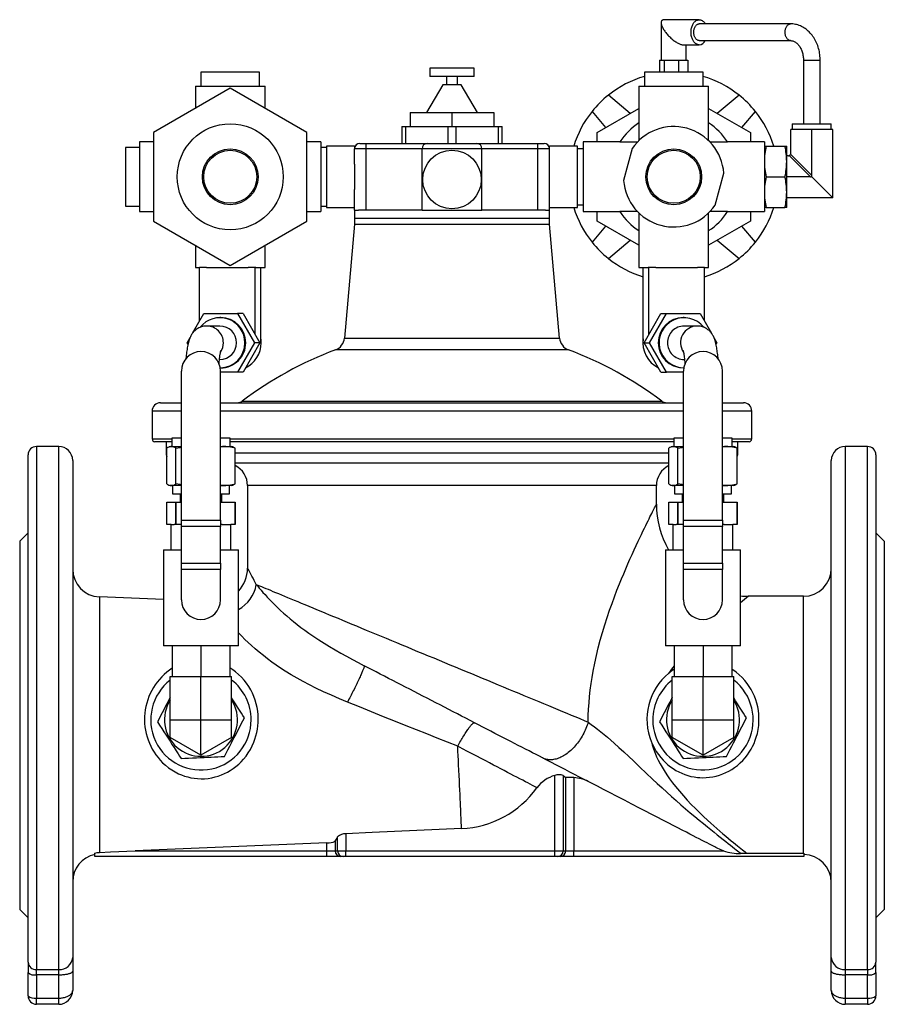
# Model space of a CAD drawing. Extents: x 63 to 771, y -329 to 503.
# Tile 2 of 3: x 63 to 373, y 150 to 503. Entities that reach past the tile are written whole.
import ezdxf

# ---------------------------------------------------------------- set-up
doc = ezdxf.new("R2010")
doc.units = 0
doc.layers.get('0').update_dxf_attribs({"linetype": 'CONTINUOUS'})

msp = doc.modelspace()

# ---------------------------------------------------------------- linework, layer by layer
at = {"color": 7, "linetype": 'CONTINUOUS'}
for p, q in [((293.06, 502.18), (293.06, 488.76)), ((306.69, 503.26), (294.14, 503.26)), ((339.46, 501.76), (306.69, 501.76)), ((300.99, 494.26), (306.69, 494.26)), ((302.06, 488.76), (302.06, 494.26)), ((306.69, 495.76), (339.46, 495.76)), ((292.46, 488.76), (293.32, 488.76)), ((292.46, 488.76), (292.46, 484.43)), ((293.32, 488.76), (294.19, 488.76)), ((294.19, 488.76), (296.75, 488.76)), ((294.19, 488.76), (294.19, 484.43)), ((296.75, 488.76), (299.3, 488.76)), ((299.3, 488.76), (299.3, 484.43)), ((299.3, 488.76), (300.99, 488.76)), ((300.99, 488.76), (302.67, 488.76)), ((302.67, 488.76), (302.67, 484.43)), ((344.06, 488.76), (344.06, 465.93)), ((350.06, 465.93), (350.06, 488.76)), ((128.06, 484.43), (128.06, 479.43)), ((149.06, 484.43), (128.06, 484.43)), ((149.06, 479.43), (149.06, 484.43)), ((210.06, 485.93), (210.06, 482.93)), ((218.06, 485.93), (210.06, 485.93)), ((226.06, 485.93), (218.06, 485.93)), ((226.06, 482.93), (226.06, 485.93)), ((287.06, 484.43), (287.06, 479.43)), ((308.06, 484.43), (287.06, 484.43)), ((308.06, 479.43), (308.06, 484.43)), ((218.06, 482.93), (210.06, 482.93)), ((216.06, 482.93), (216.06, 479.93)), ((226.06, 482.93), (218.06, 482.93)), ((220.06, 479.93), (220.06, 482.93)), ((138.56, 478.68), (111.06, 462.8)), ((126.06, 479.43), (126.06, 471.46)), ((126.06, 479.43), (151.06, 479.43)), ((166.06, 462.8), (138.56, 478.68)), ((151.06, 471.46), (151.06, 479.43)), ((214.72, 479.93), (208.95, 469.93)), ((218.06, 479.93), (214.72, 479.93)), ((221.4, 479.93), (218.06, 479.93)), ((227.18, 469.93), (221.4, 479.93)), ((285.06, 479.43), (285.06, 466.23)), ((285.06, 479.43), (310.06, 479.43)), ((310.06, 466.23), (310.06, 479.43)), ((281.94, 469.66), (274.14, 476.21)), ((320.99, 476.21), (313.18, 469.66)), ((203.06, 469.93), (203.06, 464.93)), ((203.06, 469.93), (218.06, 469.93)), ((218.06, 469.93), (218.06, 464.93)), ((218.06, 469.93), (233.06, 469.93)), ((233.06, 469.93), (233.06, 464.93)), ((268.28, 470.35), (273.13, 464.57)), ((270.06, 462.8), (285.06, 471.46)), ((310.06, 471.46), (325.06, 462.8)), ((322, 464.57), (326.85, 470.35)), ((285.06, 466.23), (285.06, 459.88)), ((310.06, 459.88), (310.06, 466.23)), ((111.06, 462.8), (111.06, 431.05)), ((166.06, 431.05), (166.06, 462.8)), ((200.06, 464.93), (200.06, 458.93)), ((200.06, 464.93), (201.51, 464.93)), ((201.51, 458.93), (201.51, 464.93)), ((201.51, 464.93), (216.61, 464.93)), ((216.61, 464.93), (216.61, 458.93)), ((216.61, 464.93), (219.51, 464.93)), ((219.51, 458.93), (219.51, 464.93)), ((219.51, 464.93), (234.61, 464.93)), ((234.61, 464.93), (234.61, 458.93)), ((234.61, 464.93), (236.06, 464.93)), ((236.06, 458.93), (236.06, 464.93)), ((270.06, 459.43), (270.06, 462.8)), ((325.06, 462.8), (325.06, 459.43)), ((347.06, 463.93), (339.56, 463.93)), ((339.56, 455.43), (339.56, 463.93)), ((340.06, 465.93), (340.06, 463.93)), ((340.06, 465.93), (354.06, 465.93)), ((347.06, 447.43), (347.06, 463.93)), ((354.56, 463.93), (347.06, 463.93)), ((354.06, 463.93), (354.06, 465.93)), ((354.56, 439.43), (354.56, 463.93)), ((111.06, 459.43), (106.06, 459.43)), ((106.06, 459.43), (106.06, 434.43)), ((171.06, 459.43), (166.06, 459.43)), ((171.06, 459.43), (171.06, 434.43)), ((278.26, 459.43), (265.06, 459.43)), ((265.06, 459.43), (265.06, 434.43)), ((278.26, 459.43), (284.61, 459.43)), ((310.52, 459.43), (316.87, 459.43)), ((330.06, 459.43), (316.87, 459.43)), ((330.06, 459.43), (330.06, 434.43)), ((106.06, 457.43), (101.06, 457.43)), ((101.06, 457.43), (101.06, 436.43)), ((173.06, 457.43), (171.06, 457.43)), ((183.06, 457.93), (173.06, 457.93)), ((173.06, 457.93), (173.06, 446.93)), ((183.06, 457.93), (183.06, 456.93)), ((183.06, 451.51), (183.06, 456.93)), ((185.06, 458.93), (187.31, 458.93)), ((187.31, 458.93), (209.31, 458.93)), ((207.31, 434.93), (207.31, 456.93)), ((209.31, 458.93), (226.81, 458.93)), ((226.81, 458.93), (248.81, 458.93)), ((228.81, 434.93), (228.81, 456.93)), ((248.81, 458.93), (251.06, 458.93)), ((263.06, 457.93), (253.06, 457.93)), ((253.06, 456.93), (253.06, 457.93)), ((253.06, 451.51), (253.06, 456.93)), ((263.06, 435.93), (263.06, 457.93)), ((265.06, 456.93), (263.06, 456.93)), ((282.69, 457.06), (279.61, 445.63)), ((330.06, 457.93), (330.68, 457.93)), ((330.68, 457.93), (337.45, 457.93)), ((337.45, 457.93), (338.06, 457.93)), ((338.06, 452.43), (338.06, 457.93)), ((338.56, 454.43), (338.06, 454.43)), ((338.06, 441.43), (338.06, 452.43)), ((183.06, 451.51), (183.06, 442.34)), ((253.06, 442.34), (253.06, 451.51)), ((173.06, 446.93), (173.06, 435.93)), ((312.44, 436.8), (315.52, 448.22)), ((330.68, 446.93), (337.45, 446.93)), ((346.56, 446.93), (338.06, 446.93)), ((347, 446.99), (354.56, 439.43)), ((183.06, 434.93), (183.06, 442.34)), ((253.06, 434.93), (253.06, 442.34)), ((338.06, 435.93), (338.06, 441.43)), ((354.56, 439.43), (338.06, 439.43)), ((101.06, 436.43), (106.06, 436.43)), ((106.06, 434.43), (111.06, 434.43)), ((166.06, 434.43), (171.06, 434.43)), ((171.06, 436.43), (173.06, 436.43)), ((173.06, 435.93), (183.06, 435.93)), ((183.06, 434.93), (183.06, 431.93)), ((183.06, 434.93), (184.52, 434.93)), ((207.31, 434.93), (184.52, 434.93)), ((207.31, 434.93), (228.81, 434.93)), ((251.61, 434.93), (228.81, 434.93)), ((251.61, 434.93), (253.06, 434.93)), ((253.06, 435.93), (263.06, 435.93)), ((253.06, 431.93), (253.06, 434.93)), ((263.06, 436.93), (265.06, 436.93)), ((265.06, 434.43), (278.26, 434.43)), ((270.06, 431.05), (270.06, 434.43)), ((284.61, 434.43), (278.26, 434.43)), ((316.87, 434.43), (310.52, 434.43)), ((316.87, 434.43), (330.06, 434.43)), ((325.06, 434.43), (325.06, 431.05)), ((330.68, 435.93), (330.06, 435.93)), ((330.68, 435.93), (337.45, 435.93)), ((338.06, 435.93), (337.45, 435.93)), ((111.06, 431.05), (138.56, 415.17)), ((138.56, 415.17), (166.06, 431.05)), ((183.06, 431.93), (183.06, 429.93)), ((253.06, 429.93), (253.06, 431.93)), ((285.06, 422.39), (270.06, 431.05)), ((285.06, 433.98), (285.06, 427.62)), ((310.06, 427.62), (310.06, 433.98)), ((325.06, 431.05), (310.06, 422.39)), ((183.06, 429.93), (179.49, 389.11)), ((183.06, 429.93), (253.06, 429.93)), ((256.64, 389.11), (253.06, 429.93)), ((273.13, 429.28), (268.28, 423.5)), ((285.06, 427.62), (285.06, 414.43)), ((310.06, 414.43), (310.06, 427.62)), ((326.85, 423.5), (322, 429.28)), ((274.14, 417.64), (281.94, 424.19)), ((313.18, 424.19), (320.99, 417.64)), ((126.06, 422.39), (126.06, 414.43)), ((151.06, 414.43), (151.06, 422.39)), ((126.06, 414.43), (127.58, 414.43)), ((127.58, 395.25), (127.58, 414.43)), ((130.07, 414.43), (127.58, 414.43)), ((130.07, 414.43), (144.99, 414.43)), ((147.48, 414.43), (144.99, 414.43)), ((147.74, 414.43), (147.48, 414.43)), ((147.48, 390.39), (147.48, 414.43)), ((147.74, 414.43), (151.06, 414.43)), ((149.54, 387.43), (149.54, 414.43)), ((285.06, 414.43), (288.39, 414.43)), ((286.58, 387.43), (286.58, 414.43)), ((288.65, 414.43), (288.39, 414.43)), ((288.65, 390.39), (288.65, 414.43)), ((291.14, 414.43), (288.65, 414.43)), ((291.14, 414.43), (306.06, 414.43)), ((308.54, 414.43), (306.06, 414.43)), ((308.54, 414.43), (310.06, 414.43)), ((308.54, 395.25), (308.54, 414.43)), ((125.06, 390.85), (129.12, 397.93)), ((129.12, 397.93), (141.18, 397.93)), ((135.15, 396.43), (134.84, 396.43)), ((143.15, 397.93), (141.18, 397.93)), ((141.18, 397.93), (147.21, 387.43)), ((143.15, 397.93), (149.18, 387.43)), ((286.95, 387.43), (292.98, 397.93)), ((288.92, 387.43), (294.95, 397.93)), ((292.98, 397.93), (294.95, 397.93)), ((294.95, 397.93), (307.01, 397.93)), ((301.29, 396.43), (300.98, 396.43)), ((307.01, 397.93), (311.08, 390.84)), ((130.11, 393.43), (130.13, 393.43)), ((134.84, 393.43), (130.13, 393.43)), ((306, 393.43), (301.29, 393.43)), ((123.09, 387.43), (124.15, 389.26)), ((311.98, 389.26), (313.04, 387.43)), ((123.41, 386.88), (123.09, 387.43)), ((147.21, 387.43), (141.18, 376.93)), ((149.18, 387.43), (143.15, 376.93)), ((149.18, 387.43), (147.21, 387.43)), ((286.95, 387.43), (288.92, 387.43)), ((292.98, 376.93), (286.95, 387.43)), ((294.95, 376.93), (288.92, 387.43)), ((313.04, 387.43), (312.72, 386.88)), ((134.69, 381.43), (134.84, 381.43)), ((301.29, 381.43), (301.44, 381.43)), ((134.97, 378.43), (135.15, 378.43)), ((300.98, 378.43), (301.16, 378.43)), ((121.06, 323.81), (121.06, 377.26)), ((135.06, 323.81), (135.06, 377.26)), ((141.18, 376.93), (135.06, 376.93)), ((143.15, 376.93), (141.18, 376.93)), ((292.98, 376.93), (294.95, 376.93)), ((301.06, 376.93), (294.95, 376.93)), ((301.06, 323.81), (301.06, 377.26)), ((315.06, 323.81), (315.06, 377.26)), ((113.56, 365.93), (121.06, 365.93)), ((135.06, 365.93), (301.06, 365.93)), ((315.06, 365.93), (322.56, 365.93)), ((110.56, 362.93), (110.56, 352.93)), ((325.56, 352.93), (325.56, 362.93)), ((117.56, 353.23), (117.56, 350.23)), ((121.06, 353.23), (117.56, 353.23)), ((138.56, 353.23), (135.06, 353.23)), ((138.56, 350.23), (138.56, 353.23)), ((297.56, 353.23), (297.56, 350.23)), ((301.06, 353.23), (297.56, 353.23)), ((318.56, 353.23), (315.06, 353.23)), ((318.56, 350.23), (318.56, 353.23)), ((77.06, 350.23), (69.06, 350.23)), ((117.56, 351.93), (111.56, 351.93)), ((115.56, 351.93), (115.56, 347.98)), ((115.82, 336.85), (115.82, 349.61)), ((117.06, 350.23), (116.69, 350.09)), ((117.06, 350.23), (117.42, 350.23)), ((117.42, 350.23), (121.06, 350.23)), ((119.03, 336.85), (119.03, 349.61)), ((135.06, 350.23), (135.8, 350.23)), ((135.06, 350.2), (135.8, 350.23)), ((135.8, 350.23), (139.06, 350.23)), ((297.56, 351.93), (138.56, 351.93)), ((139.44, 350.09), (139.06, 350.23)), ((140.31, 336.85), (140.31, 349.61)), ((295.82, 336.85), (295.82, 349.61)), ((297.06, 350.23), (296.69, 350.09)), ((297.06, 350.23), (297.42, 350.23)), ((297.42, 350.23), (301.06, 350.23)), ((299.03, 336.85), (299.03, 349.61)), ((315.06, 350.2), (315.8, 350.23)), ((315.06, 350.23), (315.8, 350.23)), ((315.8, 350.23), (319.06, 350.23)), ((324.56, 351.93), (318.56, 351.93)), ((319.44, 350.09), (319.06, 350.23)), ((320.31, 336.85), (320.31, 349.61)), ((320.56, 347.98), (320.56, 351.93)), ((367.06, 350.23), (359.06, 350.23)), ((66.06, 165.28), (66.06, 347.23)), ((370.06, 347.23), (370.06, 165.28)), ((82.06, 345.23), (82.06, 167.03)), ((295.82, 344.23), (140.31, 344.23)), ((354.06, 167.03), (354.06, 345.23)), ((116.69, 336.36), (117.06, 336.23)), ((117.42, 336.23), (117.06, 336.23)), ((121.06, 336.23), (117.42, 336.23)), ((117.8, 336.23), (117.8, 333.23)), ((135.8, 336.23), (135.06, 336.25)), ((135.06, 336.23), (135.8, 336.23)), ((139.06, 336.23), (135.8, 336.23)), ((138.33, 333.23), (138.33, 336.23)), ((139.06, 336.23), (139.44, 336.36)), ((144.76, 336.23), (144.76, 306.6)), ((291.36, 329.52), (291.36, 336.23)), ((296.69, 336.36), (297.06, 336.23)), ((297.42, 336.23), (297.06, 336.23)), ((301.06, 336.23), (297.42, 336.23)), ((297.8, 336.23), (297.8, 333.23)), ((315.8, 336.23), (315.06, 336.25)), ((315.06, 336.23), (315.8, 336.23)), ((319.06, 336.23), (315.8, 336.23)), ((318.33, 333.23), (318.33, 336.23)), ((319.06, 336.23), (319.44, 336.36)), ((117.8, 333.23), (121.06, 333.23)), ((120.56, 333.23), (120.56, 330.23)), ((135.06, 333.23), (138.33, 333.23)), ((135.56, 330.23), (135.56, 333.23)), ((297.8, 333.23), (301.06, 333.23)), ((300.56, 333.23), (300.56, 330.23)), ((315.06, 333.23), (318.33, 333.23)), ((315.56, 330.23), (315.56, 333.23)), ((115.82, 322.23), (115.82, 330.23)), ((115.82, 330.23), (119.03, 330.23)), ((119.03, 322.23), (119.03, 330.23)), ((119.03, 330.23), (121.06, 330.23)), ((119.03, 330.23), (119.03, 322.23)), ((119.03, 330.23), (119.03, 330.23)), ((135.06, 330.23), (140.31, 330.23)), ((140.31, 330.23), (140.31, 322.23)), ((140.31, 322.23), (140.31, 330.23)), ((140.31, 330.23), (140.31, 330.23)), ((291.36, 329.52), (291.36, 329.52)), ((295.82, 322.23), (295.82, 330.23)), ((295.82, 330.23), (299.03, 330.23)), ((299.03, 322.23), (299.03, 330.23)), ((299.03, 330.23), (301.06, 330.23)), ((299.03, 330.23), (299.03, 322.23)), ((299.03, 330.23), (299.03, 330.23)), ((315.06, 330.23), (320.31, 330.23)), ((320.31, 330.23), (320.31, 322.23)), ((320.31, 322.23), (320.31, 330.23)), ((320.31, 330.23), (320.31, 330.23)), ((117.36, 322.23), (115.82, 322.23)), ((117.36, 313.23), (117.36, 322.23)), ((117.36, 322.23), (118.48, 322.23)), ((119.03, 322.23), (118.48, 322.23)), ((121.06, 322.23), (119.03, 322.23)), ((119.03, 322.23), (119.03, 322.23)), ((121.06, 321.57), (121.06, 323.81)), ((121.06, 308.36), (121.06, 321.57)), ((135.06, 323.81), (135.06, 321.57)), ((135.63, 322.23), (135.06, 322.23)), ((135.06, 308.36), (135.06, 321.57)), ((135.63, 322.23), (138.76, 322.23)), ((138.76, 313.23), (138.76, 322.23)), ((140.31, 322.23), (138.76, 322.23)), ((140.31, 322.23), (140.31, 322.23)), ((297.36, 322.23), (295.82, 322.23)), ((297.36, 313.23), (297.36, 322.23)), ((297.36, 322.23), (298.48, 322.23)), ((299.03, 322.23), (298.48, 322.23)), ((301.06, 322.23), (299.03, 322.23)), ((299.03, 322.23), (299.03, 322.23)), ((301.06, 321.57), (301.06, 323.81)), ((301.06, 308.36), (301.06, 321.57)), ((315.06, 323.81), (315.06, 321.57)), ((315.63, 322.23), (315.06, 322.23)), ((315.06, 308.36), (315.06, 321.57)), ((315.63, 322.23), (318.76, 322.23)), ((318.76, 313.23), (318.76, 322.23)), ((320.31, 322.23), (318.76, 322.23)), ((320.31, 322.23), (320.31, 322.23)), ((66.06, 319.23), (63.06, 316.23)), ((373.06, 316.23), (370.06, 319.23)), ((63.06, 316.23), (63.06, 184.23)), ((373.06, 316.23), (373.06, 184.23)), ((114.66, 313.23), (114.66, 278.73)), ((114.66, 313.23), (121.06, 313.23)), ((135.06, 313.23), (141.46, 313.23)), ((141.46, 278.73), (141.46, 313.23)), ((294.66, 313.23), (294.66, 278.73)), ((294.66, 313.23), (301.06, 313.23)), ((315.06, 313.23), (321.46, 313.23)), ((321.46, 278.73), (321.46, 313.23)), ((121.06, 306.13), (121.06, 308.36)), ((135.06, 308.36), (135.06, 306.13)), ((301.06, 306.13), (301.06, 308.36)), ((315.06, 308.36), (315.06, 306.13)), ((121.06, 295.23), (121.06, 306.13)), ((135.06, 295.23), (135.06, 306.13)), ((301.06, 295.23), (301.06, 306.13)), ((315.06, 295.23), (315.06, 306.13)), ((114.66, 295.35), (91.65, 296.3)), ((344.06, 296.53), (324.36, 296.53)), ((324.36, 296.52), (324.36, 296.52)), ((128.06, 278.73), (114.66, 278.73)), ((117.76, 278.73), (117.76, 267.73)), ((141.46, 278.73), (128.06, 278.73)), ((128.06, 278.73), (128.06, 267.73)), ((138.36, 278.73), (138.36, 267.73)), ((308.06, 278.73), (294.66, 278.73)), ((297.76, 278.73), (297.76, 267.73)), ((321.46, 278.73), (308.06, 278.73)), ((308.06, 278.73), (308.06, 267.73)), ((318.36, 278.73), (318.36, 267.73)), ((117.06, 252.23), (117.06, 267.73)), ((117.06, 267.73), (128.06, 267.73)), ((128.06, 252.23), (128.06, 267.73)), ((128.06, 267.73), (139.06, 267.73)), ((139.06, 252.23), (139.06, 267.73)), ((297.06, 252.23), (297.06, 267.73)), ((297.06, 267.73), (308.06, 267.73)), ((308.06, 252.23), (308.06, 267.73)), ((308.06, 267.73), (319.06, 267.73)), ((319.06, 252.23), (319.06, 267.73)), ((139.08, 259.29), (139.06, 259.32)), ((319.08, 259.29), (319.06, 259.32)), ((117.06, 245.88), (117.06, 252.23)), ((128.06, 239.53), (128.06, 252.23)), ((139.06, 245.88), (139.06, 252.23)), ((297.06, 245.88), (297.06, 252.23)), ((308.06, 239.53), (308.06, 252.23)), ((319.06, 245.88), (319.06, 252.23)), ((128.06, 239.53), (117.06, 245.88)), ((139.06, 245.88), (128.06, 239.53)), ((308.06, 239.53), (297.06, 245.88)), ((319.06, 245.88), (308.06, 239.53)), ((173.21, 208.11), (104.51, 205.23)), ((90, 203.23), (90, 204.46)), ((173.21, 203.23), (90, 203.23)), ((178.14, 203.23), (173.21, 203.23)), ((179.03, 203.23), (178.14, 203.23)), ((180.01, 203.23), (179.03, 203.23)), ((254.98, 203.23), (180.01, 203.23)), ((255.96, 203.23), (254.98, 203.23)), ((256.85, 203.23), (255.96, 203.23)), ((261.77, 203.23), (256.85, 203.23)), ((344.26, 203.23), (261.77, 203.23)), ((323.72, 204.43), (344.06, 204.43)), ((344.06, 204.43), (344.26, 204.43)), ((344.26, 204.43), (344.26, 203.23)), ((63.06, 184.23), (66.06, 181.23)), ((370.06, 181.23), (373.06, 184.23)), ((82.06, 167.03), (82.06, 162.1)), ((354.06, 162.1), (354.06, 167.03)), ((66.06, 165.28), (66.06, 161.58)), ((370.06, 161.58), (370.06, 165.28)), ((66.06, 153.23), (66.06, 161.58)), ((82.06, 162.1), (82.06, 155.23)), ((354.06, 155.23), (354.06, 162.1)), ((370.06, 161.58), (370.06, 153.23)), ((77.06, 150.23), (69.06, 150.23)), ((367.06, 150.23), (359.06, 150.23))]:
    msp.add_line(p, q, dxfattribs=at)
at = {"color": 8, "linetype": 'CONTINUOUS'}
for p, q in [((344.06, 488.76), (350.06, 488.76)), ((187.31, 456.93), (183.06, 456.93)), ((187.31, 456.93), (187.31, 458.93)), ((207.31, 456.93), (187.31, 456.93)), ((187.31, 434.93), (187.31, 456.93)), ((228.81, 456.93), (207.31, 456.93)), ((248.81, 456.93), (228.81, 456.93)), ((248.81, 456.93), (248.81, 458.93)), ((248.81, 434.93), (248.81, 456.93)), ((253.06, 456.93), (248.81, 456.93)), ((346.56, 446.93), (338.98, 454.52)), ((339.48, 455.02), (347.06, 447.43)), ((253.06, 431.93), (183.06, 431.93)), ((179.49, 389.11), (256.64, 389.11)), ((149.18, 387.43), (149.54, 387.43)), ((259.86, 384.86), (176.27, 384.86)), ((286.95, 387.43), (286.58, 387.43)), ((142.86, 366.53), (293.27, 366.53)), ((121.06, 362.93), (110.56, 362.93)), ((301.06, 362.93), (135.06, 362.93)), ((325.56, 362.93), (315.06, 362.93)), ((69.06, 350.23), (69.06, 162.66)), ((77.06, 162.66), (77.06, 350.23)), ((110.56, 352.93), (117.56, 352.93)), ((138.56, 352.93), (297.56, 352.93)), ((318.56, 352.93), (325.56, 352.93)), ((359.06, 350.23), (359.06, 162.66)), ((367.06, 162.66), (367.06, 350.23)), ((115.56, 347.98), (115.82, 347.98)), ((140.31, 347.98), (295.82, 347.98)), ((320.31, 347.98), (320.56, 347.98)), ((291.36, 336.23), (144.76, 336.23)), ((121.06, 323.81), (135.06, 323.81)), ((135.06, 321.57), (121.06, 321.57)), ((301.06, 323.81), (315.06, 323.81)), ((315.06, 321.57), (301.06, 321.57)), ((121.06, 308.36), (135.06, 308.36)), ((301.06, 308.36), (315.06, 308.36)), ((135.06, 306.13), (121.06, 306.13)), ((315.06, 306.13), (301.06, 306.13)), ((91.65, 296.3), (91.65, 204.68)), ((344.06, 204.43), (344.06, 296.53)), ((117.06, 252.23), (128.06, 252.23)), ((128.06, 252.23), (139.06, 252.23)), ((297.06, 252.23), (308.06, 252.23)), ((308.06, 252.23), (319.06, 252.23)), ((254.98, 205.23), (254.98, 232.28)), ((257.93, 232.25), (257.93, 205.23)), ((258.82, 205.23), (258.82, 231.56)), ((261.77, 231.49), (261.77, 205.23)), ((176.17, 208.72), (176.17, 205.23)), ((177.06, 205.23), (177.06, 210.25)), ((180.01, 211.37), (180.01, 205.23)), ((104.51, 205.23), (173.21, 205.23)), ((173.21, 205.23), (173.21, 208.11)), ((173.21, 205.23), (176.17, 205.23)), ((173.21, 203.23), (173.21, 205.23)), ((176.17, 205.23), (177.06, 205.23)), ((177.06, 205.23), (180.01, 205.23)), ((180.01, 203.23), (180.01, 205.23)), ((180.01, 205.23), (254.98, 205.23)), ((254.98, 203.23), (254.98, 205.23)), ((254.98, 205.23), (257.93, 205.23)), ((257.93, 205.23), (258.82, 205.23)), ((258.82, 205.23), (261.77, 205.23)), ((261.77, 203.23), (261.77, 205.23)), ((261.77, 205.23), (315.42, 205.23)), ((69.06, 162.66), (77.06, 162.66)), ((69.06, 160.81), (69.06, 162.66)), ((77.06, 160.81), (77.06, 162.66)), ((359.06, 162.66), (367.06, 162.66)), ((359.06, 162.66), (359.06, 160.81)), ((367.06, 162.66), (367.06, 160.81)), ((77.06, 160.81), (69.06, 160.81)), ((69.06, 160.81), (69.06, 152.45)), ((77.06, 152.45), (77.06, 160.81)), ((367.06, 160.81), (359.06, 160.81)), ((359.06, 160.81), (359.06, 152.45)), ((367.06, 152.45), (367.06, 160.81)), ((69.06, 152.45), (77.06, 152.45)), ((69.06, 150.23), (69.06, 152.45)), ((77.06, 150.23), (77.06, 152.45)), ((359.06, 152.45), (367.06, 152.45)), ((359.06, 152.45), (359.06, 150.23)), ((367.06, 152.45), (367.06, 150.23))]:
    msp.add_line(p, q, dxfattribs=at)
at = {"color": 7, "linetype": 'CONTINUOUS', "flags": 128}
for points in [[(294.14, 503.26), (293.96, 503.25), (293.8, 503.22), (293.65, 503.18), (293.51, 503.11), (293.4, 503.03), (293.3, 502.93), (293.21, 502.82), (293.15, 502.68), (293.1, 502.53), (293.07, 502.37), (293.06, 502.19), (293.07, 501.99), (293.1, 501.79), (293.15, 501.57), (293.21, 501.34), (293.29, 501.09), (293.39, 500.84), (293.51, 500.58), (293.64, 500.32), (293.79, 500.04), (293.95, 499.76), (294.13, 499.48), (294.33, 499.19), (294.53, 498.91), (294.75, 498.62), (294.99, 498.33), (295.23, 498.04), (295.48, 497.76), (295.74, 497.48), (296, 497.21), (296.28, 496.94), (296.56, 496.68), (296.84, 496.43), (297.13, 496.19), (297.41, 495.96), (297.7, 495.74), (297.99, 495.53), (298.28, 495.34), (298.56, 495.16), (298.84, 494.99), (299.11, 494.84), (299.38, 494.71), (299.64, 494.59), (299.89, 494.49), (300.13, 494.41), (300.37, 494.34), (300.59, 494.3), (300.79, 494.27), (300.99, 494.26)], [(306.69, 494.26), (306.47, 494.27), (306.25, 494.31), (306.03, 494.38), (305.81, 494.47), (305.6, 494.59), (305.4, 494.73), (305.2, 494.89), (305.01, 495.08), (304.83, 495.29), (304.67, 495.52), (304.51, 495.77), (304.37, 496.03), (304.24, 496.32), (304.13, 496.61), (304.03, 496.92), (303.94, 497.24), (303.87, 497.57), (303.82, 497.9), (303.79, 498.25), (303.77, 498.59), (303.77, 498.93), (303.79, 499.28), (303.82, 499.62), (303.87, 499.95), (303.94, 500.28), (304.03, 500.6), (304.13, 500.91), (304.24, 501.21), (304.37, 501.49), (304.51, 501.76), (304.67, 502), (304.83, 502.23), (305.01, 502.44), (305.2, 502.63), (305.4, 502.79), (305.6, 502.94), (305.81, 503.05), (306.03, 503.14), (306.25, 503.21), (306.47, 503.25), (306.69, 503.26), (306.92, 503.25), (307.14, 503.21), (307.36, 503.14), (307.57, 503.05), (307.78, 502.94), (307.99, 502.79), (308.18, 502.63), (308.37, 502.44), (308.55, 502.23), (308.72, 502), (308.87, 501.76)], [(306.69, 495.76), (306.65, 495.76), (306.46, 495.78), (306.28, 495.83), (306.11, 495.9), (305.94, 496), (305.77, 496.12), (305.61, 496.26), (305.47, 496.43), (305.33, 496.62), (305.21, 496.82), (305.1, 497.04), (305, 497.28), (304.92, 497.53), (304.85, 497.79), (304.8, 498.06), (304.76, 498.34), (304.75, 498.62), (304.75, 498.9), (304.76, 499.18), (304.8, 499.46), (304.85, 499.73), (304.92, 499.99), (305, 500.24), (305.1, 500.48), (305.21, 500.7), (305.33, 500.91), (305.47, 501.09), (305.61, 501.26), (305.77, 501.41), (305.94, 501.53), (306.11, 501.62), (306.28, 501.7), (306.46, 501.74), (306.65, 501.76), (306.69, 501.76)], [(350.06, 488.76), (350.06, 489.07), (350.04, 489.63), (350, 490.19), (349.94, 490.74), (349.86, 491.29), (349.77, 491.84), (349.65, 492.38), (349.52, 492.92), (349.36, 493.44), (349.19, 493.96), (349, 494.47), (348.79, 494.97), (348.56, 495.46), (348.32, 495.94), (348.06, 496.4), (347.78, 496.85), (347.49, 497.29), (347.18, 497.71), (346.86, 498.11), (346.52, 498.49), (346.17, 498.86), (345.81, 499.2), (345.43, 499.53), (345.04, 499.84), (344.64, 500.12), (344.24, 500.38), (343.82, 500.63), (343.4, 500.84), (342.97, 501.04), (342.53, 501.21), (342.09, 501.36), (341.64, 501.49), (341.19, 501.59), (340.74, 501.67), (340.29, 501.72), (339.83, 501.75), (339.46, 501.76)], [(339.46, 495.76), (339.55, 495.76), (339.81, 495.74), (340.06, 495.7), (340.32, 495.63), (340.56, 495.54), (340.8, 495.43), (341.04, 495.31), (341.27, 495.16), (341.49, 495), (341.71, 494.82), (341.93, 494.62), (342.13, 494.4), (342.34, 494.16), (342.53, 493.91), (342.72, 493.64), (342.89, 493.35), (343.06, 493.05), (343.22, 492.73), (343.36, 492.4), (343.5, 492.06), (343.62, 491.71), (343.73, 491.34), (343.82, 490.97), (343.9, 490.59), (343.96, 490.2), (344.01, 489.81), (344.04, 489.41), (344.06, 489.01), (344.06, 488.76)], [(130.13, 393.43), (129.77, 393.42), (129.39, 393.38), (129.02, 393.33), (128.65, 393.25), (128.29, 393.15), (127.95, 393.03), (127.61, 392.89), (127.28, 392.74), (126.97, 392.57), (126.68, 392.38), (126.39, 392.18), (126.13, 391.97), (125.88, 391.76), (125.64, 391.53), (125.43, 391.3), (125.23, 391.06), (125.04, 390.83), (124.87, 390.59), (124.71, 390.34), (124.56, 390.1), (124.43, 389.85), (124.3, 389.6), (124.18, 389.33), (124.06, 389.05), (123.94, 388.76), (123.83, 388.43), (123.71, 388.05), (123.58, 387.6), (123.45, 387.05), (123.33, 386.54), (123.24, 386.06), (123.15, 385.58), (123.07, 385.06), (122.99, 384.55), (122.92, 384.03), (122.85, 383.5), (122.79, 382.97), (122.73, 382.42), (122.67, 381.87), (122.65, 381.69)], [(313.48, 381.68), (313.44, 382.07), (313.38, 382.61), (313.32, 383.14), (313.26, 383.66), (313.19, 384.17), (313.12, 384.67), (313.05, 385.16), (312.96, 385.65), (312.88, 386.13), (312.78, 386.62), (312.66, 387.13), (312.53, 387.67), (312.39, 388.15), (312.26, 388.54), (312.14, 388.88), (312.02, 389.18), (311.89, 389.46), (311.77, 389.73), (311.63, 389.99), (311.48, 390.24), (311.33, 390.48), (311.16, 390.73), (310.98, 390.97), (310.79, 391.2), (310.57, 391.44), (310.35, 391.67), (310.1, 391.89), (309.84, 392.1), (309.57, 392.3), (309.28, 392.49), (308.98, 392.67), (308.63, 392.84), (308.26, 393), (307.89, 393.13), (307.51, 393.24), (307.13, 393.32), (306.75, 393.38), (306.36, 393.42), (306, 393.43)], [(134.54, 379.91), (134.57, 380.25), (134.61, 380.7), (134.66, 381.13), (134.7, 381.54), (134.75, 381.92), (134.79, 382.29), (134.84, 382.63), (134.88, 382.94), (134.93, 383.23), (134.97, 383.5), (135.01, 383.74), (135.05, 383.95), (135.09, 384.13), (135.12, 384.28), (135.15, 384.41), (135.18, 384.51), (135.19, 384.57), (135.21, 384.61), (135.21, 384.63), (135.21, 384.63)], [(300.92, 384.63), (300.92, 384.63), (300.92, 384.62), (300.93, 384.58), (300.95, 384.52), (300.97, 384.44), (300.99, 384.33), (301.02, 384.2), (301.06, 384.04), (301.09, 383.86), (301.13, 383.65), (301.17, 383.41), (301.21, 383.15), (301.26, 382.86), (301.3, 382.54), (301.35, 382.21), (301.39, 381.84), (301.44, 381.46), (301.48, 381.05), (301.52, 380.63), (301.57, 380.18), (301.59, 379.9)], [(119.03, 349.61), (120.57, 349.87), (121.06, 349.94)], [(299.03, 349.61), (300.57, 349.87), (301.06, 349.94)], [(121.06, 336.52), (120.57, 336.59), (119.03, 336.85)], [(301.06, 336.52), (300.57, 336.59), (299.03, 336.85)], [(114.32, 236.85), (115.34, 235.92), (116.42, 235.05), (117.57, 234.26), (118.76, 233.55), (120, 232.92), (121.07, 232.46), (122.18, 232.07), (123.32, 231.73), (124.48, 231.47), (125.65, 231.27), (126.83, 231.15), (128.1, 231.1), (129.37, 231.13), (130.65, 231.25), (131.91, 231.45), (133.15, 231.73), (134.28, 232.06), (135.39, 232.47), (136.48, 232.93), (137.53, 233.46), (138.54, 234.04), (139.6, 234.74), (140.61, 235.51), (141.58, 236.33), (142.49, 237.21), (143.34, 238.14), (144.22, 239.24), (145.04, 240.4), (145.77, 241.61), (146.43, 242.87), (147, 244.17), (147.42, 245.3), (147.78, 246.45), (148.07, 247.63), (148.3, 248.82), (148.46, 250.02), (148.56, 251.22), (148.59, 252.59), (148.54, 253.97), (148.4, 255.34), (148.18, 256.69), (147.87, 258.01), (147.49, 259.31), (147.03, 260.58), (146.5, 261.82), (145.89, 263.01), (145.22, 264.16), (144.42, 265.34), (143.54, 266.47), (142.59, 267.53), (141.57, 268.53), (140.49, 269.45), (139.5, 270.19), (138.46, 270.87), (138.36, 270.93)], [(250.57, 238.55), (249.39, 239.15), (248.19, 239.78), (246.97, 240.41), (245.71, 241.06), (244.44, 241.72), (243.14, 242.39), (241.82, 243.07), (240.48, 243.76), (239.11, 244.47), (237.73, 245.18), (236.33, 245.91), (234.91, 246.64), (233.48, 247.38), (232.03, 248.13), (230.56, 248.89), (229.09, 249.65), (227.6, 250.42), (226.09, 251.2), (224.58, 251.98), (223.06, 252.77), (221.53, 253.56), (220, 254.35), (218.45, 255.15), (216.91, 255.95), (215.35, 256.75), (213.8, 257.56), (212.25, 258.36), (210.69, 259.16), (209.13, 259.97), (207.58, 260.77), (206.03, 261.57), (204.48, 262.37), (202.94, 263.17), (201.4, 263.97), (199.87, 264.76), (198.35, 265.54), (196.84, 266.33), (195.33, 267.1), (193.84, 267.87), (192.36, 268.64), (190.9, 269.4), (189.45, 270.15), (188.01, 270.89), (186.59, 271.62)], [(289.61, 244.19), (290.03, 243.22), (290.64, 242.03), (291.32, 240.88), (292.07, 239.77), (292.89, 238.72), (293.76, 237.73), (294.59, 236.9), (295.46, 236.12), (296.38, 235.4), (297.33, 234.72), (298.33, 234.1), (299.36, 233.55), (300.41, 233.06), (301.49, 232.63), (302.61, 232.26), (303.74, 231.96), (304.89, 231.73), (306.05, 231.57), (306.98, 231.49), (307.91, 231.46), (309.14, 231.49), (310.37, 231.61), (311.59, 231.79), (312.8, 232.06), (313.97, 232.4), (315.12, 232.81), (316.24, 233.29), (317.32, 233.84), (318.37, 234.45), (319.37, 235.12), (320.41, 235.91), (321.39, 236.76), (322.32, 237.68), (323.19, 238.65), (323.99, 239.68), (324.66, 240.65), (325.28, 241.66), (325.84, 242.7), (326.35, 243.78), (326.79, 244.89), (327.18, 246.01), (327.54, 247.36), (327.82, 248.74), (328.02, 250.14), (328.12, 251.54), (328.13, 252.94), (328.05, 254.27), (327.9, 255.59), (327.66, 256.89), (327.35, 258.17), (326.97, 259.43), (326.49, 260.67), (325.95, 261.89), (325.33, 263.06), (324.64, 264.19), (323.89, 265.27), (323.01, 266.37), (322.05, 267.41), (321.03, 268.39), (319.93, 269.29), (318.78, 270.12), (318.36, 270.38)], [(297.76, 270.38), (296.85, 269.78), (295.8, 268.98)], [(117.06, 260.35), (116.47, 259.2), (115.82, 257.93), (115.26, 256.85), (114.7, 255.78), (114.15, 254.71), (113.59, 253.63), (113.04, 252.56), (112.49, 251.5)], [(143.64, 252.96), (143.1, 253.79), (142.56, 254.64), (141.86, 255.72), (141.16, 256.82), (140.45, 257.92), (139.73, 259.05), (139.06, 260.08)], [(297.06, 260.35), (296.47, 259.2), (295.82, 257.93), (295.26, 256.85), (294.7, 255.78), (294.15, 254.71), (293.59, 253.63), (293.04, 252.56), (292.49, 251.5)], [(323.64, 252.96), (323.1, 253.79), (322.56, 254.64), (321.86, 255.72), (321.16, 256.82), (320.45, 257.92), (319.73, 259.05), (319.06, 260.08)], [(112.49, 251.5), (113.24, 250.33), (114, 249.15), (114.77, 247.95), (115.54, 246.74), (116.25, 245.64), (116.96, 244.53), (117.67, 243.42), (118.4, 242.29), (119.12, 241.17), (119.83, 240.06), (120.37, 239.21), (120.91, 238.38)], [(136.48, 239.11), (137.1, 240.3), (137.72, 241.51), (138.36, 242.73), (139, 243.99), (139.66, 245.26), (140.31, 246.52), (140.87, 247.6), (141.43, 248.68), (141.98, 249.75), (142.53, 250.82), (143.09, 251.9), (143.64, 252.96)], [(292.49, 251.5), (293.24, 250.33), (294, 249.15), (294.77, 247.95), (295.54, 246.74), (296.25, 245.64), (296.96, 244.53), (297.67, 243.42), (298.4, 242.29), (299.12, 241.17), (299.83, 240.06), (300.37, 239.21), (300.91, 238.38)], [(316.48, 239.11), (317.1, 240.3), (317.72, 241.51), (318.36, 242.73), (319, 243.99), (319.66, 245.26), (320.31, 246.52), (320.87, 247.6), (321.43, 248.68), (321.98, 249.75), (322.53, 250.82), (323.09, 251.9), (323.64, 252.96)], [(120.91, 238.38), (122.26, 238.44), (123.62, 238.5), (124.99, 238.57), (126.4, 238.63), (127.82, 238.7), (129.25, 238.77), (130.46, 238.82), (131.67, 238.88), (132.87, 238.94), (134.08, 238.99), (135.29, 239.05), (136.48, 239.11)], [(313.09, 206.22), (312.7, 206.43), (312.28, 206.65), (311.82, 206.88), (311.11, 207.25), (310.34, 207.64), (309.53, 208.07), (308.67, 208.51), (307.78, 208.97), (306.72, 209.52), (305.61, 210.09), (304.48, 210.68), (303.31, 211.28), (302.13, 211.89), (300.58, 212.69), (298.99, 213.51), (297.38, 214.34), (295.75, 215.19), (293.7, 216.25), (291.62, 217.32), (289.52, 218.41), (287.4, 219.51), (285.27, 220.61), (282.6, 221.99), (279.91, 223.38), (277.23, 224.77), (274.54, 226.15), (272.36, 227.28), (270.2, 228.4), (268.04, 229.52), (265.9, 230.62), (263.78, 231.72), (262.04, 232.61), (260.32, 233.5), (258.63, 234.38), (256.97, 235.24), (255.31, 236.1), (253.68, 236.94), (252.1, 237.75), (250.57, 238.55)], [(300.91, 238.38), (302.26, 238.44), (303.62, 238.5), (304.99, 238.57), (306.4, 238.63), (307.82, 238.7), (309.25, 238.77), (310.46, 238.82), (311.67, 238.88), (312.87, 238.94), (314.08, 238.99), (315.29, 239.05), (316.48, 239.11)], [(257.93, 232.25), (258.37, 231.86), (258.82, 231.56)], [(221.5, 213.26), (189.5, 211.8), (180.01, 211.37)], [(91.65, 204.68), (95.65, 204.85), (104.51, 205.23)], [(315.42, 205.23), (314.24, 205.68), (313.09, 206.22)], [(90, 204.46), (90.82, 204.6), (91.65, 204.68)], [(321.57, 204.36), (322.64, 204.42), (323.72, 204.43)]]:
    msp.add_lwpolyline(points, dxfattribs=at)
at = {"color": 8, "linetype": 'CONTINUOUS', "flags": 128}
for points in [[(339.46, 495.76), (339.41, 495.76), (339.23, 495.78), (339.05, 495.83), (338.87, 495.9), (338.7, 496), (338.54, 496.12), (338.38, 496.26), (338.23, 496.43), (338.1, 496.62), (337.97, 496.82), (337.86, 497.04), (337.76, 497.28), (337.68, 497.53), (337.61, 497.79), (337.56, 498.06), (337.53, 498.34), (337.51, 498.62), (337.51, 498.9), (337.53, 499.18), (337.56, 499.46), (337.61, 499.73), (337.68, 499.99), (337.76, 500.24), (337.86, 500.48), (337.97, 500.7), (338.1, 500.91), (338.23, 501.09), (338.38, 501.26), (338.54, 501.41), (338.7, 501.53), (338.87, 501.62), (339.05, 501.7), (339.23, 501.74), (339.41, 501.76), (339.46, 501.76)], [(266.89, 251.43), (266.89, 251.56), (266.94, 253.83), (267.05, 256.11), (267.2, 258.38), (267.4, 260.64), (267.66, 262.92), (267.96, 265.2), (268.3, 267.46), (268.69, 269.7), (269.24, 272.52), (269.85, 275.31), (270.52, 278.07), (271.24, 280.8), (272.01, 283.54), (272.83, 286.25), (273.69, 288.92), (274.58, 291.54), (275.44, 293.96), (276.32, 296.34), (277.22, 298.68), (278.13, 300.98), (278.87, 302.81), (279.62, 304.61), (280.37, 306.38), (281.12, 308.11), (281.87, 309.81), (282.62, 311.5), (283.37, 313.14), (284.11, 314.74), (284.83, 316.28), (285.4, 317.5), (285.97, 318.68), (286.52, 319.82), (287.05, 320.92), (287.56, 321.96), (287.96, 322.77), (288.34, 323.54), (288.7, 324.28), (289.05, 324.97), (289.38, 325.62), (289.68, 326.23), (289.97, 326.79), (290.23, 327.3), (290.47, 327.78), (290.69, 328.2), (290.87, 328.57), (291.03, 328.88), (291.18, 329.16), (291.28, 329.37), (291.33, 329.47), (291.36, 329.52), (291.36, 329.52)], [(147.88, 300.78), (148.41, 300.14), (148.98, 299.45), (149.6, 298.72), (150.29, 297.94), (151.02, 297.12), (151.8, 296.26), (152.63, 295.37), (153.54, 294.44), (154.5, 293.47), (155.51, 292.48), (156.57, 291.48), (157.67, 290.48), (158.81, 289.47), (160, 288.45), (161.24, 287.44), (162.54, 286.4), (163.88, 285.37), (165.27, 284.35), (166.69, 283.33), (168.49, 282.09), (170.34, 280.87), (172.23, 279.66), (174.17, 278.48), (176.14, 277.32), (178.18, 276.15), (180.25, 275), (182.34, 273.86), (184.46, 272.73), (186.59, 271.62)], [(147.88, 300.78), (148.47, 300.54), (149.1, 300.28), (149.78, 299.99), (150.51, 299.69), (151.28, 299.37), (152.1, 299.03), (152.97, 298.67), (153.88, 298.29), (154.84, 297.9), (155.84, 297.48), (156.88, 297.05), (157.97, 296.6), (159.1, 296.13), (160.27, 295.64), (161.48, 295.14), (162.73, 294.62), (164.02, 294.09), (165.35, 293.54), (166.71, 292.97), (168.11, 292.39), (169.54, 291.8), (171.01, 291.19), (172.51, 290.57), (174.04, 289.93), (175.6, 289.28), (177.2, 288.62), (178.82, 287.95), (180.47, 287.27), (182.14, 286.57), (183.84, 285.87), (185.56, 285.15), (187.31, 284.43), (189.08, 283.7), (190.86, 282.95), (192.67, 282.21), (194.5, 281.45), (196.34, 280.69), (198.19, 279.92), (200.06, 279.14), (201.94, 278.36), (203.84, 277.57), (205.74, 276.78), (207.65, 275.99), (209.57, 275.2), (211.5, 274.4), (213.43, 273.6), (215.36, 272.8), (217.3, 271.99), (219.23, 271.19), (221.17, 270.39), (223.1, 269.59), (225.03, 268.79), (226.95, 267.99), (228.87, 267.19), (230.78, 266.4), (232.68, 265.61), (234.57, 264.83), (236.45, 264.05), (238.32, 263.27), (240.17, 262.51), (242.01, 261.74), (243.83, 260.99), (245.63, 260.24), (247.42, 259.5), (249.18, 258.77), (250.92, 258.05), (252.64, 257.33), (254.34, 256.63), (256, 255.94), (257.65, 255.26), (259.26, 254.59), (260.85, 253.93), (262.41, 253.29), (263.93, 252.65), (265.42, 252.03), (266.89, 251.43)], [(180.58, 258.6), (177.7, 259.79), (174.83, 261.02), (171.99, 262.3), (169.19, 263.63), (166.93, 264.76), (164.71, 265.93), (162.52, 267.14), (160.36, 268.4), (158.25, 269.7), (156.62, 270.76), (155.02, 271.85), (153.46, 272.95), (151.93, 274.08), (150.42, 275.26), (148.95, 276.45), (147.52, 277.65), (146.16, 278.86), (144.95, 279.97), (143.79, 281.08), (142.69, 282.18), (141.63, 283.27), (141.46, 283.45)], [(186.59, 271.62), (186.61, 271.6), (186.62, 271.55), (186.62, 271.47), (186.6, 271.37), (186.57, 271.25), (186.53, 271.1), (186.48, 270.93), (186.41, 270.74), (186.33, 270.53), (186.24, 270.29), (186.14, 270.03), (186.03, 269.76), (185.9, 269.46), (185.77, 269.14), (185.62, 268.81), (185.47, 268.45), (185.3, 268.08), (185.12, 267.69), (184.94, 267.29), (184.74, 266.88), (184.54, 266.45), (184.33, 266), (184.11, 265.55), (183.89, 265.08), (183.65, 264.61), (183.42, 264.13), (183.18, 263.64), (182.93, 263.14), (182.68, 262.64), (182.42, 262.14), (182.16, 261.63), (181.9, 261.12), (181.64, 260.61), (181.38, 260.1), (181.11, 259.6), (180.85, 259.09), (180.58, 258.6)], [(297.76, 271.6), (296.82, 270.38), (295.8, 268.98)], [(220.12, 242.73), (216.42, 244.2), (212.72, 245.68), (209.01, 247.16), (205.3, 248.64), (201.58, 250.13), (197.86, 251.63), (193.54, 253.36), (189.22, 255.1), (184.9, 256.85), (180.58, 258.6)], [(220.12, 242.73), (220.39, 243.22), (220.66, 243.71), (220.93, 244.19), (221.19, 244.67), (221.46, 245.13), (221.73, 245.58), (221.99, 246.02), (222.25, 246.45), (222.5, 246.87), (222.76, 247.27), (223, 247.65), (223.24, 248.02), (223.48, 248.38), (223.71, 248.71), (223.93, 249.03), (224.14, 249.33), (224.35, 249.6), (224.55, 249.86), (224.74, 250.1), (224.92, 250.31), (225.09, 250.5), (225.25, 250.67), (225.4, 250.82), (225.54, 250.94), (225.66, 251.04), (225.78, 251.12), (225.88, 251.17), (225.98, 251.2), (226.06, 251.2), (226.13, 251.18)], [(266.89, 251.43), (266.71, 250.85), (266.52, 250.27), (266.31, 249.7), (266.08, 249.12), (265.84, 248.56), (265.58, 247.99), (265.31, 247.44), (265.02, 246.89), (264.72, 246.35), (264.4, 245.82), (264.07, 245.3), (263.73, 244.79), (263.38, 244.29), (263.01, 243.8), (262.64, 243.33), (262.25, 242.88), (261.86, 242.44), (261.45, 242.01), (261.04, 241.61), (260.63, 241.22), (260.2, 240.85), (259.77, 240.5), (259.34, 240.16), (258.9, 239.85), (258.46, 239.57), (258.02, 239.3), (257.57, 239.05), (257.13, 238.83), (256.68, 238.63), (256.24, 238.46), (255.8, 238.3), (255.36, 238.17), (254.92, 238.07), (254.49, 237.99), (254.06, 237.94), (253.64, 237.91), (253.23, 237.9), (252.82, 237.92), (252.42, 237.96), (252.03, 238.03), (251.65, 238.12), (251.28, 238.24), (250.92, 238.38), (250.57, 238.55)], [(266.89, 251.43), (267.99, 250.61), (269.11, 249.76), (270.25, 248.87), (271.41, 247.95), (272.6, 246.98), (273.8, 245.98), (275, 244.95), (276.2, 243.9), (277.94, 242.34), (279.68, 240.74), (281.41, 239.11), (283.13, 237.47), (285.41, 235.29), (287.68, 233.11), (289.96, 230.96), (291.66, 229.37), (293.37, 227.8), (295.07, 226.26), (296.76, 224.75), (298.46, 223.25), (300.16, 221.78), (301.83, 220.35), (303.49, 218.94), (305.08, 217.61), (306.64, 216.31), (308.18, 215.05), (309.67, 213.83), (310.87, 212.86), (312.03, 211.92), (313.16, 211.01), (314.25, 210.14), (315.29, 209.31), (316.21, 208.59), (317.08, 207.9), (317.9, 207.25), (318.66, 206.65), (319.36, 206.1), (319.91, 205.66), (320.41, 205.27), (320.86, 204.92), (321.24, 204.61), (321.57, 204.36)], [(289.61, 244.19), (289.86, 243.24), (290.32, 241.77), (290.85, 240.33), (291.41, 239.01), (292.02, 237.73), (292.67, 236.47), (293.37, 235.24), (294.09, 234.04), (295.07, 232.53), (296.09, 231.07), (297.14, 229.65), (298.22, 228.27), (299.6, 226.6), (301.01, 224.99), (302.43, 223.43), (303.86, 221.92), (305.33, 220.44), (306.79, 219), (308.24, 217.61), (309.68, 216.27), (310.82, 215.23), (311.94, 214.23), (313.04, 213.26), (314.12, 212.32), (315.19, 211.4), (316.23, 210.52), (317.24, 209.68), (318.2, 208.88), (318.96, 208.25), (319.69, 207.65), (320.38, 207.09), (321.03, 206.57), (321.65, 206.08), (322.21, 205.62), (322.72, 205.22), (323.17, 204.87), (323.46, 204.64), (323.72, 204.43)], [(248.53, 227.88), (248.08, 228.11), (247.61, 228.35), (246.88, 228.73), (246.1, 229.14), (245.27, 229.58), (244.38, 230.04), (243.42, 230.54), (242.42, 231.06), (241.36, 231.61), (240.26, 232.19), (239.14, 232.77), (237.98, 233.38), (236.78, 234.01), (235.54, 234.65), (234.24, 235.33), (232.9, 236.03), (231.54, 236.75), (230.14, 237.48), (228.55, 238.31), (226.92, 239.16), (225.28, 240.02), (223.57, 240.92), (221.85, 241.82), (220.12, 242.73)], [(221.5, 213.26), (221.47, 213.86), (221.45, 214.5), (221.41, 215.3), (221.37, 216.16), (221.33, 217.07), (221.28, 218.03), (221.24, 219.07), (221.19, 220.16), (221.13, 221.3), (221.08, 222.48), (221.01, 223.96), (220.94, 225.49), (220.86, 227.09), (220.79, 228.74), (220.7, 230.5), (220.62, 232.32), (220.53, 234.19), (220.44, 236.09), (220.36, 237.72), (220.28, 239.37), (220.2, 241.04), (220.12, 242.73)], [(77.06, 160.81), (77.44, 160.81), (77.81, 160.82), (78.18, 160.84), (78.54, 160.86), (78.89, 160.9), (79.23, 160.93), (79.56, 160.98), (79.88, 161.03), (80.18, 161.09), (80.47, 161.15), (80.73, 161.22), (80.97, 161.29), (81.2, 161.37), (81.39, 161.45), (81.57, 161.54), (81.72, 161.63), (81.84, 161.72), (81.94, 161.81), (82.01, 161.91), (82.05, 162), (82.06, 162.1)], [(354.06, 162.1), (354.08, 162), (354.12, 161.91), (354.19, 161.81), (354.29, 161.72), (354.41, 161.63), (354.56, 161.54), (354.73, 161.45), (354.93, 161.37), (355.16, 161.29), (355.4, 161.22), (355.66, 161.15), (355.95, 161.09), (356.25, 161.03), (356.56, 160.98), (356.9, 160.93), (357.24, 160.9), (357.59, 160.86), (357.95, 160.84), (358.32, 160.82), (358.69, 160.81), (359.06, 160.81)], [(77.06, 152.45), (77.42, 152.46), (77.78, 152.48), (78.13, 152.51), (78.47, 152.56), (78.81, 152.63), (79.14, 152.7), (79.46, 152.79), (79.77, 152.89), (80.06, 153), (80.34, 153.13), (80.6, 153.26), (80.84, 153.41), (81.07, 153.56), (81.27, 153.73), (81.45, 153.9), (81.61, 154.07), (81.75, 154.26), (81.86, 154.45), (81.95, 154.64), (82.01, 154.83), (82.05, 155.03), (82.06, 155.23)], [(354.06, 155.23), (354.08, 155.03), (354.12, 154.83), (354.18, 154.64), (354.27, 154.45), (354.38, 154.26), (354.52, 154.07), (354.68, 153.9), (354.86, 153.73), (355.06, 153.56), (355.29, 153.41), (355.53, 153.26), (355.79, 153.13), (356.07, 153), (356.36, 152.89), (356.67, 152.79), (356.99, 152.7), (357.32, 152.63), (357.66, 152.56), (358, 152.51), (358.35, 152.48), (358.71, 152.46), (359.06, 152.45)]]:
    msp.add_lwpolyline(points, dxfattribs=at)
at = {"color": 7, "linetype": 'CONTINUOUS'}
for centre, radius in [((138.56, 446.93), 19), ((138.56, 446.93), 10), ((138.56, 446.93), 9.5), ((218.06, 445.93), 10.5), ((297.56, 446.93), 10), ((297.56, 446.93), 9.5)]:
    msp.add_circle(centre, radius, dxfattribs=at)
for centre, radius, start, end in [((306.5, 496.87), 2.61, 274.1505, 334.9722), ((297.56, 446.93), 37.5, 106.2602, 128.6561), ((297.56, 446.93), 37.5, 51.3439, 73.7398), ((297.56, 446.93), 37.5, 128.6561, 141.3439), ((297.56, 446.93), 37.5, 38.6561, 51.3439), ((297.56, 446.93), 37.5, 141.3439, 162.9424), ((297.56, 446.93), 37.5, 17.0576, 38.6561), ((297.56, 446.93), 23, 122.9207, 147.0793), ((297.56, 446.93), 23, 32.9207, 57.0793), ((297.56, 446.93), 18, 4.1282, 145.7519), ((185.06, 456.93), 2, 90.0003, 179.9998), ((209.31, 456.93), 2, 90.0003, 179.9998), ((226.81, 456.93), 2, 0.0002, 89.9997), ((251.06, 456.93), 2, 0.0002, 89.9997), ((356.61, 452.22), 26.55, 167.5921, 179.5577), ((311.53, 452.22), 26.54, 0.4394, 12.4109), ((338.56, 455.43), 1, 335.7042, 359.9997), ((356.6, 452.63), 26.54, 180.4394, 192.4109), ((311.51, 452.63), 26.55, 347.592, 359.5577), ((338.56, 455.43), 1, 270.0008, 294.2933), ((338.56, 455.43), 1, 294.2966, 335.7042), ((297.56, 446.93), 18, 184.1282, 325.7519), ((356.61, 441.22), 26.55, 167.5921, 179.5577), ((311.53, 441.22), 26.54, 0.4394, 12.4108), ((346.58, 448.31), 1.38, 269.2843, 287.5893), ((345.68, 447.41), 1.38, 342.4107, 0.7157), ((356.6, 441.63), 26.54, 180.4394, 192.4109), ((311.51, 441.63), 26.55, 347.5921, 359.5577), ((297.56, 446.93), 37.5, 197.0576, 218.6561), ((297.56, 446.93), 23, 212.9207, 237.0793), ((297.56, 446.93), 23, 302.9207, 327.0793), ((297.56, 446.93), 37.5, 321.3439, 342.9424), ((297.56, 446.93), 37.5, 218.6561, 231.3439), ((297.56, 446.93), 37.5, 308.6561, 321.3439), ((297.56, 446.93), 37.5, 231.3439, 252.9737), ((297.56, 446.93), 37.5, 287.0263, 308.6561), ((134.85, 387.47), 8.95, 359.7058, 141.9965), ((135.13, 387.45), 8.98, 359.8484, 89.8436), ((301.02, 387.43), 9, 90.2435, 269.7565), ((301.29, 387.41), 8.98, 38.3091, 269.2125), ((134.82, 387.43), 6, 270.2416, 89.7584), ((301.3, 387.44), 5.98, 90.1526, 180.1553), ((139.6, 387.43), 10.05, 359.9998, 8.2246), ((174.51, 389.55), 5, 290.5203, 355), ((261.62, 389.55), 5, 185, 249.4797), ((296.49, 387.42), 10.01, 171.7016, 244.1938), ((134.82, 387.4), 8.98, 270.9542, 0.154), ((135.13, 387.4), 8.98, 270.1525, 0.1555), ((222.89, 260.3), 133, 110.5203, 126.9922), ((139.65, 387.41), 10, 295.7805, 0.0772), ((213.24, 260.3), 133, 53.0078, 69.4797), ((301.3, 387.41), 5.98, 179.8447, 269.8474), ((128.06, 377.26), 7, 90, 180), ((128.06, 377.26), 7, 0, 90), ((308.06, 377.26), 7, 90, 180), ((308.06, 377.26), 7, 0, 90), ((113.56, 362.93), 3, 90, 180), ((141.05, 368.93), 3, 270, 306.9922), ((295.07, 368.93), 3, 233.0078, 270), ((322.56, 362.93), 3, 0, 90), ((69.06, 347.23), 3, 90, 180), ((77.06, 345.23), 5, 0, 90), ((111.56, 352.93), 1, 180, 270), ((117.58, 347.43), 2.8, 93.1732, 128.9604), ((117.27, 347.43), 2.8, 51.0206, 86.8455), ((135.62, 332.14), 18.09, 74.9515, 89.4325), ((138.52, 347.36), 2.87, 51.4148, 71.4934), ((297.58, 347.43), 2.8, 93.1733, 128.9603), ((297.27, 347.43), 2.8, 51.0206, 86.8455), ((315.62, 332.14), 18.09, 74.9515, 89.4325), ((318.52, 347.36), 2.87, 51.4148, 71.4934), ((324.56, 352.93), 1, 270, 0), ((359.06, 345.23), 5, 90, 180), ((367.06, 347.23), 3, 0, 90), ((119.32, 347.98), 3.76, 180, 201.041), ((316.81, 347.98), 3.76, 338.959, 0), ((136.76, 336.23), 8, 0, 63.6604), ((299.36, 336.23), 8, 116.3396, 180), ((117.58, 339.02), 2.8, 231.0213, 266.8455), ((117.27, 339.03), 2.8, 273.1731, 308.9603), ((135.62, 354.32), 18.1, 270.5712, 285.0446), ((138.52, 339.09), 2.87, 288.5334, 308.6034), ((297.58, 339.02), 2.8, 231.0213, 266.8455), ((297.27, 339.03), 2.8, 273.1731, 308.9603), ((315.62, 354.32), 18.1, 270.5712, 285.0446), ((318.52, 339.09), 2.87, 288.5334, 308.6034), ((324.27, 329.5), 32.9, 179.962, 209.6409), ((92.06, 306.29), 10, 180, 267.6269), ((132.8, 306.6), 11.96, 316.4018, 0.0152), ((344.06, 306.53), 10, 270, 0), ((324.21, 325.89), 29.36, 264.6303, 270.2884), ((128.06, 295.23), 7, 180, 270), ((128.06, 295.23), 7, 270, 0), ((308.06, 295.23), 7, 180, 270), ((308.06, 295.23), 7, 270, 0), ((129.65, 252.4), 21.83, 122.9718, 225.3991), ((309.5, 252.39), 21.52, 129.5478, 202.3894), ((128.06, 252.23), 18, 127.6699, 0), ((128.06, 252.23), 18, 0, 52.3301), ((308.06, 252.23), 18, 127.6699, 180), ((308.06, 252.23), 18, 180, 52.3301), ((128.06, 252.23), 13.09, 147.1861, 32.6794), ((308.06, 252.23), 13.09, 147.1861, 32.6794), ((258.02, 220.9), 11.78, 104.9745, 143.6796), ((256.42, 228.38), 4.16, 68.6564, 110.3057), ((258.47, 149.63), 81.93, 87.6867, 89.7535), ((261.21, 219.27), 12.24, 62.6663, 87.3569), ((219.92, 248.45), 35.23, 272.5658, 324.2664), ((173.69, 213.25), 5.16, 264.7266, 298.732), ((168.82, 214.03), 9.06, 324.1481, 335.3231), ((179.77, 207.55), 3.83, 86.4333, 135.1959), ((320.63, 219.98), 15.65, 250.5259, 273.4091), ((92.06, 194.16), 10, 101.9154, 180), ((344.06, 193.93), 10, 0, 88.8938), ((69.06, 153.23), 3, 180, 270), ((77.06, 155.23), 5, 270, 0.0001), ((359.06, 155.23), 5, 179.9999, 270), ((367.06, 153.23), 3, 270, 0)]:
    msp.add_arc(centre, radius, start, end, dxfattribs=at)
at = {"color": 8, "linetype": 'CONTINUOUS'}
for centre, radius, start, end in [((130.12, 387.44), 5.98, 359.8448, 89.8473), ((306.02, 387.43), 6, 90.2311, 213.771), ((130.08, 387.43), 6.02, 326.4008, 0.0123), ((-65.15, 190.47), 239.9, 27.3739, 28.9502), ((135.37, 302.88), 12.69, 298.7175, 350.4914), ((527.39, 37.08), 329.44, 128.0447, 128.687), ((178.15, 205.21), 1.99, 179.5771, 269.5459), ((179.04, 205.21), 1.99, 179.5772, 269.5458), ((255.94, 205.21), 1.99, 270.4543, 0.4228), ((256.83, 205.21), 1.99, 270.4542, 0.4228), ((77.36, 167.36), 4.71, 266.3936, 356.0244), ((358.78, 167.37), 4.73, 184.109, 273.4731), ((68.89, 165.48), 2.83, 184.0426, 273.5392), ((367.24, 165.48), 2.83, 266.4608, 355.9574), ((68.36, 164.29), 3.55, 229.6095, 281.3689), ((367.76, 164.29), 3.55, 258.6311, 310.3905), ((68.36, 155.93), 3.55, 229.6095, 281.3689), ((367.76, 155.93), 3.55, 258.6311, 310.3905)]:
    msp.add_arc(centre, radius, start, end, dxfattribs=at)

doc.saveas('drawing.dxf')
